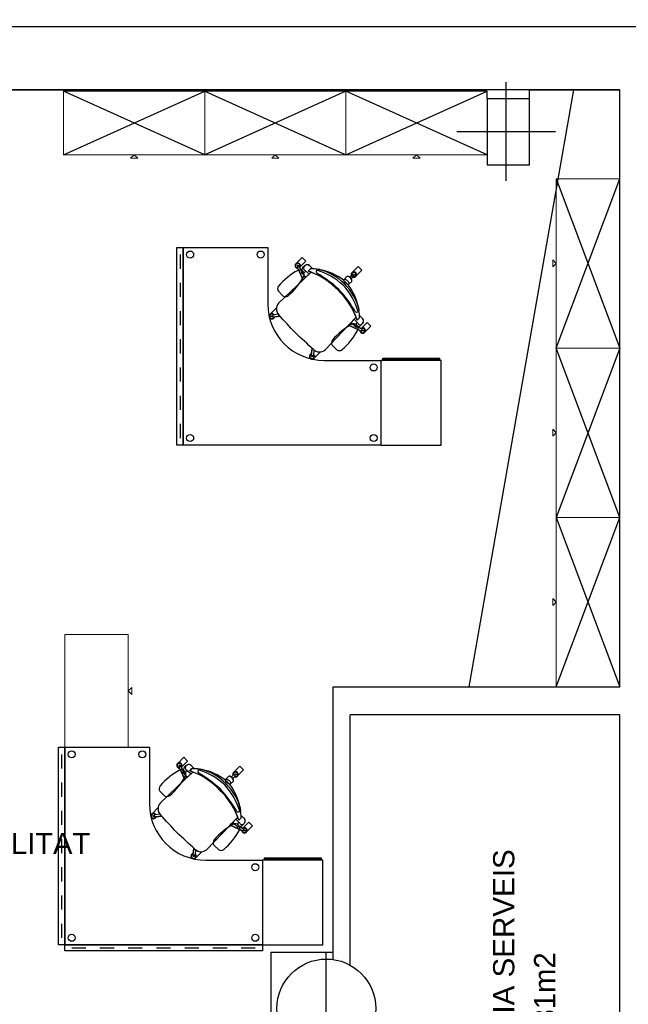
# Model space of a CAD drawing. Header units: metres. Extents: x -1 to 438, y -6 to 53.
# Tile 80 of 149: x 402.52 to 406.83, y 45.8 to 52.78. Entities that reach past the tile are written whole.
import ezdxf

# ---------------------------------------------------------------- set-up
doc = ezdxf.new("R2010")
doc.units = ezdxf.units.M
doc.linetypes.add('CONTINUA', pattern=[0])
for name, color, linetype, lineweight in [('PA MOBLES ACTUAL', 7, 'CONTINUA', 25), ('PA MURS ACTUAL', 7, 'CONTINUA', 25), ('PA TEXT ACTUAL', 7, 'CONTINUA', 25)]:
    doc.layers.add(name, color=color, linetype=linetype, lineweight=lineweight)
doc.styles.add('ARIAL', font='arial.ttf')

msp = doc.modelspace()

# ---------------------------------------------------------------- linework, layer by layer
at = {"layer": 'PA MOBLES ACTUAL', "transparency": 33554687}
for p, q in [((403.8269, 51.8196), (402.8269, 52.2696)), ((402.8269, 51.8196), (403.8269, 52.2696)), ((404.8269, 52.2696), (403.8269, 51.8196)), ((403.8269, 52.2696), (404.8269, 51.8196)), ((405.8269, 51.8196), (404.8269, 52.2696)), ((404.8269, 51.8196), (405.8269, 52.2696)), ((406.3169, 51.6496), (406.7669, 50.4496)), ((406.3169, 50.4496), (406.7669, 51.6496)), ((406.7669, 50.4496), (406.3169, 49.2496)), ((406.7669, 49.2496), (406.3169, 50.4496)), ((406.3169, 49.2496), (406.7669, 48.0496)), ((406.3169, 48.0496), (406.7669, 49.2496))]:
    msp.add_line(p, q, dxfattribs=at)
at = {"layer": 'PA MOBLES ACTUAL', "color": 180, "transparency": 33554687}
for p, q in [((403.6733, 49.7625), (403.6733, 51.1625)), ((403.6733, 51.1625), (404.2733, 51.1625)), ((404.2733, 51.1625), (404.2733, 50.7625)), ((403.6518, 51.1125), (403.6518, 51.0125)), ((404.5234, 50.9337), (404.4834, 51.0217)), ((404.4847, 51.025), (404.4934, 51.0291)), ((404.5134, 50.9946), (404.4969, 51.0281)), ((404.5134, 50.9946), (404.5002, 51.0214)), ((404.5204, 51.0177), (404.5348, 51.0326)), ((404.5348, 51.0326), (404.5204, 51.0177)), ((404.5751, 51.0113), (404.5587, 50.9949)), ((404.5587, 50.9949), (404.5751, 51.0113)), ((404.5587, 50.9949), (404.5751, 51.0113)), ((404.5921, 51.0108), (404.5752, 51.027)), ((404.5921, 51.0108), (404.5752, 51.027)), ((404.8739, 50.9877), (404.9145, 51.0282)), ((404.5803, 50.9874), (404.5234, 50.9337)), ((404.5234, 50.9337), (404.5803, 50.9874)), ((404.5662, 50.9741), (404.5362, 51.0013)), ((404.629, 51.0073), (404.6471, 51.0042)), ((404.629, 51.0073), (404.6471, 51.0042)), ((404.8345, 50.9562), (404.81, 50.9317)), ((404.8531, 50.9519), (404.8706, 50.9689)), ((404.8642, 50.9408), (404.8812, 50.9583)), ((404.8742, 50.9687), (404.881, 50.9619)), ((403.6518, 50.9125), (403.6518, 50.8125)), ((404.5234, 50.9337), (404.3487, 50.7671)), ((404.3487, 50.7671), (404.5234, 50.9337)), ((404.81, 50.9317), (404.8435, 50.8983)), ((404.81, 50.9317), (404.8435, 50.8983)), ((404.8679, 50.9227), (404.8435, 50.8983)), ((404.3807, 50.8196), (404.3482, 50.8521)), ((404.2733, 50.7625), (404.2733, 50.7626)), ((404.916, 50.7353), (404.919, 50.7172)), ((404.916, 50.7353), (404.919, 50.7172)), ((403.6518, 50.7125), (403.6518, 50.6125)), ((404.3027, 50.6721), (404.3017, 50.6787)), ((404.3106, 50.6717), (404.3092, 50.6813)), ((404.3468, 50.6899), (404.3112, 50.6842)), ((404.3599, 50.6753), (404.3133, 50.6695)), ((404.3191, 50.6662), (404.3236, 50.6708)), ((404.3207, 50.6704), (404.3599, 50.6753)), ((404.342, 50.6891), (404.3451, 50.6922)), ((404.8992, 50.6685), (404.8455, 50.6117)), ((404.9231, 50.6633), (404.9066, 50.6469)), ((404.9066, 50.6469), (404.9231, 50.6633)), ((404.9231, 50.6633), (404.9066, 50.6469)), ((404.9226, 50.6804), (404.9388, 50.6635)), ((404.9226, 50.6804), (404.9388, 50.6635)), ((404.8455, 50.6117), (404.6789, 50.4369)), ((404.8455, 50.6117), (404.9334, 50.5716)), ((404.8859, 50.6545), (404.9131, 50.6245)), ((404.9064, 50.6017), (404.9398, 50.5851)), ((404.9064, 50.6017), (404.9331, 50.5884)), ((404.9295, 50.6087), (404.9444, 50.6231)), ((404.9444, 50.6231), (404.9295, 50.6087)), ((404.9366, 50.5909), (404.9772, 50.6314)), ((404.9367, 50.5729), (404.9409, 50.5817)), ((403.6518, 50.5125), (403.6518, 50.4125)), ((404.7628, 50.4375), (404.7303, 50.47)), ((404.578, 50.4073), (404.5825, 50.4119)), ((404.5871, 50.4481), (404.5812, 50.4016)), ((404.5822, 50.409), (404.5871, 50.4481)), ((404.5835, 50.3988), (404.5931, 50.3974)), ((404.5839, 50.3909), (404.5905, 50.39)), ((404.6016, 50.435), (404.596, 50.3995)), ((404.6009, 50.4302), (404.604, 50.4333)), ((403.6518, 50.3125), (403.6518, 50.2125)), ((404.6733, 50.3626), (404.6733, 50.3625)), ((404.6733, 50.3625), (405.0733, 50.3625)), ((405.0733, 50.3625), (405.0733, 49.7625)), ((403.6518, 50.1125), (403.6518, 50.0125)), ((403.6518, 49.9125), (403.6518, 49.8125)), ((405.0733, 49.7625), (403.6733, 49.7625)), ((402.8349, 46.2204), (402.8349, 47.6204)), ((402.8349, 47.6204), (403.4349, 47.6204)), ((403.4349, 47.6204), (403.4349, 47.2204)), ((402.8134, 47.5704), (402.8134, 47.4704)), ((403.685, 47.3916), (403.645, 47.4795)), ((403.6463, 47.4828), (403.6551, 47.487)), ((403.675, 47.4524), (403.6585, 47.4859)), ((403.675, 47.4524), (403.6618, 47.4792)), ((403.6821, 47.4755), (403.6965, 47.4905)), ((403.6965, 47.4905), (403.6821, 47.4755)), ((403.7278, 47.432), (403.6979, 47.4592)), ((403.7367, 47.4692), (403.7203, 47.4527)), ((403.7203, 47.4527), (403.7367, 47.4692)), ((403.7203, 47.4527), (403.7367, 47.4692)), ((403.7537, 47.4687), (403.7368, 47.4849)), ((403.7537, 47.4687), (403.7368, 47.4849)), ((403.7906, 47.4651), (403.8087, 47.4621)), ((403.7906, 47.4651), (403.8087, 47.4621)), ((404.0355, 47.4455), (404.0761, 47.4861)), ((403.685, 47.3916), (403.5103, 47.225)), ((403.5103, 47.225), (403.685, 47.3916)), ((403.7419, 47.4453), (403.685, 47.3916)), ((403.685, 47.3916), (403.7419, 47.4453)), ((403.9961, 47.414), (403.9717, 47.3896)), ((403.9717, 47.3896), (404.0051, 47.3561)), ((403.9717, 47.3896), (404.0051, 47.3561)), ((404.0148, 47.4098), (404.0323, 47.4267)), ((404.0259, 47.3987), (404.0428, 47.4162)), ((404.0358, 47.4266), (404.0427, 47.4197)), ((402.8134, 47.3704), (402.8134, 47.2704)), ((404.0295, 47.3806), (404.0051, 47.3561)), ((403.5423, 47.2775), (403.5098, 47.31)), ((403.4349, 47.2204), (403.4349, 47.2204)), ((404.0776, 47.1932), (404.0807, 47.1751)), ((404.0776, 47.1932), (404.0807, 47.1751)), ((402.8134, 47.1704), (402.8134, 47.0704)), ((403.4643, 47.13), (403.4633, 47.1366)), ((403.4722, 47.1296), (403.4708, 47.1391)), ((403.5084, 47.1477), (403.4729, 47.1421)), ((403.5215, 47.1332), (403.475, 47.1273)), ((403.4807, 47.1241), (403.4852, 47.1286)), ((403.4824, 47.1282), (403.5215, 47.1332)), ((403.5036, 47.147), (403.5067, 47.1501)), ((404.0608, 47.1264), (404.0071, 47.0695)), ((404.0475, 47.1123), (404.0747, 47.0823)), ((404.0847, 47.1212), (404.0683, 47.1047)), ((404.0683, 47.1047), (404.0847, 47.1212)), ((404.0847, 47.1212), (404.0683, 47.1047)), ((404.0842, 47.1382), (404.1004, 47.1213)), ((404.0842, 47.1382), (404.1004, 47.1213)), ((404.0071, 47.0695), (403.8405, 46.8947)), ((404.0071, 47.0695), (404.095, 47.0295)), ((404.068, 47.0595), (404.1014, 47.0429)), ((404.068, 47.0595), (404.0947, 47.0463)), ((404.0911, 47.0665), (404.106, 47.0809)), ((404.106, 47.0809), (404.0911, 47.0665)), ((404.0983, 47.0487), (404.1388, 47.0893)), ((404.0984, 47.0308), (404.1025, 47.0395)), ((402.8134, 46.9704), (402.8134, 46.8704)), ((403.7487, 46.906), (403.7428, 46.8594)), ((403.7438, 46.8668), (403.7487, 46.906)), ((403.7633, 46.8929), (403.7576, 46.8573)), ((403.9244, 46.8954), (403.8919, 46.9279)), ((403.7396, 46.8652), (403.7441, 46.8697)), ((403.7451, 46.8566), (403.7547, 46.8553)), ((403.7455, 46.8487), (403.7521, 46.8478)), ((403.7625, 46.8881), (403.7656, 46.8912)), ((402.8134, 46.7704), (402.8134, 46.6704)), ((403.8349, 46.8204), (403.8349, 46.8204)), ((403.8349, 46.8204), (404.2349, 46.8204)), ((404.2349, 46.8204), (404.2349, 46.2204)), ((402.8134, 46.5704), (402.8134, 46.4704)), ((402.8134, 46.3704), (402.8134, 46.2704)), ((404.2349, 46.2204), (402.8349, 46.2204)), ((402.8849, 46.1989), (402.9849, 46.1989)), ((403.0849, 46.1989), (403.1849, 46.1989)), ((403.2849, 46.1989), (403.3849, 46.1989)), ((403.4849, 46.1989), (403.5849, 46.1989)), ((403.6849, 46.1989), (403.7849, 46.1989)), ((403.8849, 46.1989), (403.9849, 46.1989)), ((404.0849, 46.1989), (404.1849, 46.1989))]:
    msp.add_line(p, q, dxfattribs=at)
at = {"layer": 'PA MOBLES ACTUAL', "color": 180, "linetype": 'CONTINUA', "lineweight": 13, "transparency": 33554687}
for points in [[(402.8269, 51.8196), (403.8269, 51.8196), (403.8269, 52.2696), (402.8269, 52.2696), (402.8269, 51.8196)], [(403.8269, 51.8196), (404.8269, 51.8196), (404.8269, 52.2696), (403.8269, 52.2696), (403.8269, 51.8196)], [(404.8269, 51.8196), (405.8269, 51.8196), (405.8269, 52.2696), (404.8269, 52.2696), (404.8269, 51.8196)], [(403.3269, 51.8196), (403.3019, 51.7946), (403.3519, 51.7946), (403.3269, 51.8196)], [(404.3269, 51.8196), (404.3019, 51.7946), (404.3519, 51.7946), (404.3269, 51.8196)], [(405.3269, 51.8196), (405.3019, 51.7946), (405.3519, 51.7946), (405.3269, 51.8196)], [(406.3169, 50.4496), (406.3169, 51.6496), (406.7669, 51.6496), (406.7669, 50.4496), (406.3169, 50.4496)], [(406.3169, 51.0496), (406.2919, 51.0246), (406.2919, 51.0746), (406.3169, 51.0496)], [(406.3169, 49.2496), (406.3169, 50.4496), (406.7669, 50.4496), (406.7669, 49.2496), (406.3169, 49.2496)], [(406.3169, 49.8496), (406.2919, 49.8246), (406.2919, 49.8746), (406.3169, 49.8496)], [(406.3169, 48.0496), (406.3169, 49.2496), (406.7669, 49.2496), (406.7669, 48.0496), (406.3169, 48.0496)], [(406.3169, 48.6496), (406.2919, 48.6246), (406.2919, 48.6746), (406.3169, 48.6496)], [(403.2849, 48.4204), (403.2849, 47.6204), (402.8349, 47.6204), (402.8349, 48.4204), (403.2849, 48.4204)], [(403.2849, 48.0204), (403.3099, 48.0454), (403.3099, 47.9954), (403.2849, 48.0204)]]:
    msp.add_lwpolyline(points, close=True, dxfattribs=at)
at = {"layer": 'PA MOBLES ACTUAL', "color": 180, "transparency": 33554687}
for points in [[(403.6733, 51.1625), (403.6733, 49.7625), (403.6303, 49.7625), (403.6303, 51.1625), (403.6733, 51.1625)], [(404.8435, 50.8983), (404.8679, 50.9227), (404.8695, 50.9275), (404.8678, 50.9341), (404.8642, 50.9406), (404.8592, 50.9465), (404.853, 50.952), (404.8445, 50.957), (404.8389, 50.9578), (404.8345, 50.9562), (404.81, 50.9317), (404.8435, 50.8983)], [(405.5013, 50.3625), (405.0733, 50.3625), (405.0733, 49.7625), (405.5013, 49.7625), (405.5013, 50.3625)], [(405.4893, 50.3694), (405.089, 50.3694), (405.089, 50.3783), (405.4893, 50.3783), (405.4893, 50.3694)], [(402.8349, 47.6204), (402.8349, 46.2204), (402.7919, 46.2204), (402.7919, 47.6204), (402.8349, 47.6204)], [(404.0051, 47.3561), (404.0295, 47.3806), (404.0311, 47.3853), (404.0294, 47.392), (404.0258, 47.3985), (404.0209, 47.4044), (404.0146, 47.4098), (404.0061, 47.4148), (404.0005, 47.4156), (403.9961, 47.414), (403.9717, 47.3896), (404.0051, 47.3561)], [(404.6509, 46.8273), (404.2506, 46.8273), (404.2506, 46.8362), (404.6509, 46.8362), (404.6509, 46.8273)], [(404.6629, 46.8204), (404.2349, 46.8204), (404.2349, 46.2204), (404.6629, 46.2204), (404.6629, 46.8204)], [(402.8349, 46.2204), (404.2349, 46.2204), (404.2349, 46.1774), (402.8349, 46.1774), (402.8349, 46.2204)]]:
    msp.add_lwpolyline(points, close=True, dxfattribs=at)
for points in [[(404.5026, 51.0249), (404.5432, 51.0654), (404.5171, 51.0915), (404.4765, 51.051)], [(404.5026, 51.0249), (404.5432, 51.0654), (404.5171, 51.0915), (404.4765, 51.051)], [(404.4865, 51.0149), (404.5234, 50.9337), (404.5371, 50.9467), (404.5254, 50.9705), (404.5129, 50.9836)], [(404.9145, 51.0282), (404.9406, 51.0022), (404.9, 50.9616)], [(404.5129, 50.9836), (404.5428, 50.952), (404.5803, 50.9874)], [(404.876, 50.9529), (404.8642, 50.9408), (404.859, 50.9471), (404.8531, 50.9519), (404.8653, 50.9637)], [(404.3345, 50.7319), (404.3335, 50.7329), (404.293, 50.6923)], [(404.3345, 50.7319), (404.3335, 50.7329), (404.293, 50.6923)], [(404.3468, 50.6899), (404.342, 50.6891), (404.3451, 50.6922)], [(404.8992, 50.6685), (404.8455, 50.6117), (404.6789, 50.4369)], [(404.8953, 50.6012), (404.8638, 50.6311), (404.8992, 50.6685)], [(404.9266, 50.5747), (404.8455, 50.6117), (404.8584, 50.6254), (404.8822, 50.6136), (404.8953, 50.6012)], [(404.9366, 50.5909), (404.9772, 50.6314), (405.0033, 50.6053), (404.9627, 50.5648)], [(404.9366, 50.5909), (404.9772, 50.6314), (405.0033, 50.6053), (404.9627, 50.5648)], [(404.9772, 50.6314), (405.0033, 50.6053), (404.9627, 50.5648)], [(404.6016, 50.435), (404.6009, 50.4302), (404.604, 50.4333)], [(404.6437, 50.4227), (404.6446, 50.4218), (404.6041, 50.3812)], [(404.6437, 50.4227), (404.6446, 50.4218), (404.6041, 50.3812)], [(403.6643, 47.4827), (403.7048, 47.5233), (403.6787, 47.5494), (403.6382, 47.5088)], [(403.6643, 47.4827), (403.7048, 47.5233), (403.6787, 47.5494), (403.6382, 47.5088)], [(403.6481, 47.4727), (403.685, 47.3916), (403.6988, 47.4045), (403.687, 47.4283), (403.6746, 47.4414)], [(404.0761, 47.4861), (404.1022, 47.46), (404.0616, 47.4195)], [(403.6746, 47.4414), (403.7044, 47.4099), (403.7419, 47.4453)], [(404.0376, 47.4108), (404.0259, 47.3987), (404.0206, 47.4049), (404.0148, 47.4098), (404.0269, 47.4215)], [(403.4961, 47.1898), (403.4952, 47.1907), (403.4546, 47.1501)], [(403.4961, 47.1898), (403.4952, 47.1907), (403.4546, 47.1501)], [(403.5084, 47.1477), (403.5036, 47.147), (403.5067, 47.1501)], [(404.0608, 47.1264), (404.0071, 47.0695), (403.8405, 46.8947)], [(404.0569, 47.059), (404.0254, 47.0889), (404.0608, 47.1264)], [(404.0882, 47.0326), (404.0071, 47.0695), (404.02, 47.0832), (404.0438, 47.0714), (404.0569, 47.059)], [(404.0983, 47.0487), (404.1388, 47.0893), (404.1649, 47.0632), (404.1243, 47.0226)], [(404.0983, 47.0487), (404.1388, 47.0893), (404.1649, 47.0632), (404.1243, 47.0226)], [(404.1388, 47.0893), (404.1649, 47.0632), (404.1243, 47.0226)], [(403.7633, 46.8929), (403.7625, 46.8881), (403.7656, 46.8912)], [(403.8053, 46.8806), (403.8062, 46.8796), (403.7657, 46.8391)], [(403.8053, 46.8806), (403.8062, 46.8796), (403.7657, 46.8391)]]:
    msp.add_lwpolyline(points, dxfattribs=at)
for centre, radius in [((403.7233, 51.1125), 0.025), ((404.2233, 51.1125), 0.025), ((404.4857, 51.0341), 0.00353), ((404.8831, 50.9708), 0.00353), ((404.3022, 50.6754), 0.00353), ((404.9458, 50.574), 0.00353), ((404.5872, 50.3904), 0.00353), ((405.0233, 50.3125), 0.025), ((403.7233, 49.8125), 0.025), ((405.0233, 49.8125), 0.025), ((402.8849, 47.5704), 0.025), ((403.3849, 47.5704), 0.025), ((403.6474, 47.4919), 0.00353), ((404.0447, 47.4286), 0.00353), ((403.4638, 47.1333), 0.00353), ((404.1075, 47.0318), 0.00353), ((403.7488, 46.8483), 0.00353), ((404.1849, 46.7704), 0.025), ((402.8849, 46.2704), 0.025), ((404.1849, 46.2704), 0.025)]:
    msp.add_circle(centre, radius, dxfattribs=at)
for centre, radius, start, end in [((404.4857, 51.0341), 0.0192, 318.6081, 272.19823), ((404.4857, 51.0341), 0.0192, 118.57358, 272.19823), ((404.4857, 51.0341), 0.0153, 324.77546, 266.03087), ((404.4853, 51.0228), 0.00224, 105.28421, 211.39305), ((404.4947, 51.0273), 0.00224, 19.41328, 125.52212), ((404.4857, 51.0341), 0.0192, 318.6081, 331.42642), ((404.5354, 51.0004), 0.0229, 130.70915, 191.55285), ((404.5374, 51), 0.0245, 133.88824, 192.58665), ((404.5529, 51.0145), 0.0256, 29.26132, 197.16584), ((404.5529, 51.0145), 0.0256, 29.26132, 135), ((404.5727, 50.6179), 0.3935, 81.78173, 89.65695), ((404.5727, 50.6179), 0.3935, 87.1772, 89.65695), ((404.5727, 50.6179), 0.3935, 87.1772, 89.65695), ((404.5727, 50.6179), 0.3935, 81.78173, 87.1772), ((404.7325, 50.557), 0.5072, 118.99231, 139.02407), ((404.0855, 51.2039), 0.5072, 310.97593, 331.00769), ((404.4995, 50.9709), 0.0323, 336.58753, 113.41247), ((404.5181, 50.9889), 0.00743, 128.73115, 225.54404), ((404.5181, 50.9889), 0.00743, 128.73115, 225.54404), ((404.5181, 50.9889), 0.00743, 129.55947, 225.54404), ((404.5255, 50.9993), 0.0129, 201.33899, 253.68032), ((404.526, 51.0106), 0.024, 260.06113, 317.67686), ((404.5382, 51.0121), 0.0109, 207.78738, 259.86355), ((404.4098, 50.528), 0.4901, 42.52326, 72.31481), ((404.4098, 50.528), 0.4901, 69.64, 72.31481), ((404.4098, 50.528), 0.4901, 69.64, 72.31481), ((404.4098, 50.528), 0.4901, 42.52326, 69.64), ((404.4098, 50.528), 0.4901, 42.52326, 69.64), ((404.6338, 50.9911), 0.0169, 87.83149, 216.70013), ((404.6338, 50.9911), 0.0169, 139.32359, 216.70013), ((404.1882, 50.2337), 0.8633, 47.00619, 59.96389), ((404.1882, 50.2337), 0.8633, 47.00619, 59.96389), ((404.4806, 50.5404), 0.4826, 47.39034, 73.08418), ((404.4806, 50.5404), 0.4826, 47.39034, 73.08418), ((404.5449, 50.6403), 0.3784, 44.23095, 76.30812), ((404.5727, 50.6179), 0.3935, 52.90729, 79.10633), ((404.5727, 50.6179), 0.3935, 52.90729, 79.10633), ((404.8831, 50.9708), 0.0192, 248.20493, 201.79507), ((404.8831, 50.9708), 0.0192, 118.57358, 201.79507), ((404.8831, 50.9708), 0.0153, 254.3723, 195.6277), ((404.8724, 50.9675), 0.00224, 34.88104, 140.98988), ((404.8831, 50.9708), 0.0192, 248.24027, 331.42642), ((404.8798, 50.9601), 0.00224, 309.01012, 55.11896), ((404.3725, 50.87), 0.0301, 139.4027, 216.3501), ((404.4522, 50.5689), 0.4826, 16.91582, 42.60966), ((404.4522, 50.5689), 0.4826, 16.91582, 42.60966), ((404.5521, 50.6332), 0.3784, 13.69188, 45.76905), ((404.5296, 50.661), 0.3935, 10.89367, 37.09271), ((404.5296, 50.661), 0.3935, 10.89367, 37.09271), ((404.3985, 50.8439), 0.0301, 233.6499, 310.5973), ((404.4397, 50.498), 0.4901, 17.68519, 47.47674), ((404.4397, 50.498), 0.4901, 20.36, 47.47674), ((404.4397, 50.498), 0.4901, 20.36, 47.47674), ((404.1455, 50.2765), 0.8633, 30.03611, 42.99381), ((404.1455, 50.2765), 0.8633, 30.03611, 42.99381), ((404.6733, 50.7626), 0.4, 180, 270), ((404.3966, 50.7273), 0.0623, 140.31677, 222.77955), ((404.3966, 50.7273), 0.0623, 140.31677, 222.77955), ((404.3966, 50.7273), 0.0623, 175.7669, 214.24006), ((404.3022, 50.6754), 0.0192, 31.30484, 344.89497), ((404.3022, 50.6754), 0.0192, 118.57358, 344.89497), ((404.3022, 50.6754), 0.0153, 37.4722, 338.72761), ((404.3113, 50.682), 0.00224, 92.11002, 198.21886), ((404.3128, 50.6716), 0.00224, 177.98095, 284.08979), ((404.3966, 50.7273), 0.0623, 216.91749, 223.2021), ((385.0572, 32.6988), 26.3771, 42.61341, 42.99132), ((385.0572, 32.6988), 26.3771, 42.61341, 42.99132), ((385.0572, 32.6988), 26.3771, 42.96265, 42.99033), ((404.9029, 50.7221), 0.0169, 233.29987, 2.16851), ((404.9029, 50.7221), 0.0169, 233.29987, 310.67641), ((404.4397, 50.498), 0.4901, 17.68519, 20.36), ((404.4397, 50.498), 0.4901, 17.68519, 20.36), ((404.9263, 50.6412), 0.0256, 252.83416, 60.73868), ((404.5296, 50.661), 0.3935, 0.34305, 8.21827), ((404.5296, 50.661), 0.3935, 0.34305, 8.21827), ((404.5296, 50.661), 0.3935, 0.34305, 2.8228), ((404.9263, 50.6412), 0.0256, 315, 60.73868), ((405.1146, 50.1749), 0.5072, 118.99231, 139.02407), ((404.8816, 50.5888), 0.0323, 336.58753, 113.41247), ((404.9006, 50.6064), 0.00743, 224.45596, 321.26885), ((404.9006, 50.6064), 0.00743, 224.45596, 320.44053), ((404.9006, 50.6064), 0.00743, 224.45596, 321.26885), ((404.9223, 50.6142), 0.024, 132.32314, 189.93887), ((404.9111, 50.6137), 0.0129, 196.31968, 248.66101), ((404.9118, 50.6257), 0.0245, 257.41335, 316.11176), ((404.9121, 50.6236), 0.0229, 258.44715, 319.29085), ((404.9238, 50.6264), 0.0109, 190.13645, 242.21262), ((404.9458, 50.574), 0.0192, 177.80177, 131.3919), ((404.9458, 50.574), 0.0192, 331.42642, 118.57358), ((386.6105, 31.1454), 26.3771, 47.00868, 47.38659), ((386.6105, 31.1454), 26.3771, 47.00868, 47.38659), ((404.4676, 50.8218), 0.5072, 310.97593, 331.00769), ((404.9458, 50.574), 0.0192, 177.80177, 331.42642), ((404.9458, 50.574), 0.0153, 183.96913, 125.22454), ((404.9458, 50.574), 0.0192, 118.57358, 131.3919), ((404.9346, 50.5735), 0.00224, 238.60695, 344.71579), ((404.9391, 50.583), 0.00224, 324.47788, 70.58672), ((404.7546, 50.4878), 0.0301, 139.4027, 216.3501), ((404.5872, 50.3904), 0.0192, 105.10503, 58.69516), ((404.5872, 50.3904), 0.0192, 105.10503, 331.42642), ((404.5872, 50.3904), 0.0153, 111.27239, 52.5278), ((404.5834, 50.401), 0.00224, 165.91021, 272.01905), ((386.6105, 31.1454), 26.3771, 47.00967, 47.03735), ((404.5938, 50.3996), 0.00224, 251.78114, 357.88998), ((404.6391, 50.4849), 0.0623, 226.7979, 233.08251), ((404.6391, 50.4849), 0.0623, 227.22045, 309.68323), ((404.6391, 50.4849), 0.0623, 227.22045, 309.68323), ((404.6391, 50.4849), 0.0623, 235.75994, 274.2331), ((404.7806, 50.4618), 0.0301, 233.6499, 310.5973), ((403.8941, 47.0148), 0.5072, 118.99231, 139.02407), ((403.6474, 47.4919), 0.0192, 318.6081, 272.19823), ((403.6474, 47.4919), 0.0192, 118.57358, 272.19823), ((403.6474, 47.4919), 0.0153, 324.77546, 266.03087), ((403.6469, 47.4807), 0.00224, 105.28421, 211.39305), ((403.6611, 47.4288), 0.0323, 336.58753, 113.41247), ((403.6564, 47.4852), 0.00224, 19.41328, 125.52212), ((403.6474, 47.4919), 0.0192, 318.6081, 331.42642), ((403.6798, 47.4467), 0.00743, 128.73115, 225.54404), ((403.6798, 47.4467), 0.00743, 128.73115, 225.54404), ((403.6798, 47.4467), 0.00743, 129.55947, 225.54404), ((403.697, 47.4582), 0.0229, 130.70915, 191.55285), ((403.6991, 47.4579), 0.0245, 133.88824, 192.58665), ((403.6871, 47.4571), 0.0129, 201.33899, 253.68032), ((403.6876, 47.4684), 0.024, 260.06113, 317.67686), ((403.7145, 47.4724), 0.0256, 29.26132, 197.16584), ((403.6998, 47.4699), 0.0109, 207.78738, 259.86355), ((403.7145, 47.4724), 0.0256, 29.26132, 135), ((403.5714, 46.9858), 0.4901, 42.52326, 72.31481), ((403.5714, 46.9858), 0.4901, 69.64, 72.31481), ((403.5714, 46.9858), 0.4901, 69.64, 72.31481), ((403.7344, 47.0757), 0.3935, 81.78173, 89.65695), ((403.7344, 47.0757), 0.3935, 87.1772, 89.65695), ((403.7344, 47.0757), 0.3935, 87.1772, 89.65695), ((403.7344, 47.0757), 0.3935, 81.78173, 87.1772), ((403.7955, 47.449), 0.0169, 87.83149, 216.70013), ((403.7955, 47.449), 0.0169, 139.32359, 216.70013), ((403.6423, 46.9983), 0.4826, 47.39034, 73.08418), ((403.6423, 46.9983), 0.4826, 47.39034, 73.08418), ((403.7065, 47.0982), 0.3784, 44.23095, 76.30812), ((403.7344, 47.0757), 0.3935, 52.90729, 79.10633), ((403.7344, 47.0757), 0.3935, 52.90729, 79.10633), ((403.2472, 47.6618), 0.5072, 310.97593, 331.00769), ((403.5714, 46.9858), 0.4901, 42.52326, 69.64), ((403.5714, 46.9858), 0.4901, 42.52326, 69.64), ((403.3498, 46.6916), 0.8633, 47.00619, 59.96389), ((403.3498, 46.6916), 0.8633, 47.00619, 59.96389), ((404.0447, 47.4286), 0.0192, 248.20493, 201.79507), ((404.0447, 47.4286), 0.0192, 118.57358, 201.79507), ((404.0447, 47.4286), 0.0153, 254.3723, 195.6277), ((404.034, 47.4253), 0.00224, 34.88104, 140.98988), ((404.0447, 47.4286), 0.0192, 248.24027, 331.42642), ((404.0414, 47.4179), 0.00224, 309.01012, 55.11896), ((403.5341, 47.3278), 0.0301, 139.4027, 216.3501), ((403.6013, 46.9559), 0.4901, 17.68519, 47.47674), ((403.6013, 46.9559), 0.4901, 20.36, 47.47674), ((403.6013, 46.9559), 0.4901, 20.36, 47.47674), ((403.3071, 46.7343), 0.8633, 30.03611, 42.99381), ((403.3071, 46.7343), 0.8633, 30.03611, 42.99381), ((403.6138, 47.0267), 0.4826, 16.91582, 42.60966), ((403.6138, 47.0267), 0.4826, 16.91582, 42.60966), ((403.7137, 47.091), 0.3784, 13.69188, 45.76905), ((403.6912, 47.1188), 0.3935, 10.89367, 37.09271), ((403.6912, 47.1188), 0.3935, 10.89367, 37.09271), ((403.5601, 47.3017), 0.0301, 233.6499, 310.5973), ((403.8349, 47.2204), 0.4, 180, 270), ((403.5583, 47.1852), 0.0623, 140.31677, 222.77955), ((403.5583, 47.1852), 0.0623, 140.31677, 222.77955), ((403.5583, 47.1852), 0.0623, 175.7669, 214.24006), ((404.0645, 47.1799), 0.0169, 233.29987, 2.16851), ((403.6912, 47.1188), 0.3935, 0.34305, 8.21827), ((403.6912, 47.1188), 0.3935, 0.34305, 8.21827), ((403.4638, 47.1333), 0.0192, 31.30484, 344.89497), ((403.4638, 47.1333), 0.0192, 118.57358, 344.89497), ((403.4638, 47.1333), 0.0153, 37.4722, 338.72761), ((403.4729, 47.1398), 0.00224, 92.11002, 198.21886), ((403.4744, 47.1295), 0.00224, 177.98095, 284.08979), ((403.5583, 47.1852), 0.0623, 216.91749, 223.2021), ((384.2188, 29.1566), 26.3771, 42.61341, 42.99132), ((384.2188, 29.1566), 26.3771, 42.61341, 42.99132), ((384.2188, 29.1566), 26.3771, 42.96265, 42.99033), ((404.0645, 47.1799), 0.0169, 233.29987, 310.67641), ((403.6013, 46.9559), 0.4901, 17.68519, 20.36), ((403.6013, 46.9559), 0.4901, 17.68519, 20.36), ((404.0879, 47.099), 0.0256, 252.83416, 60.73868), ((403.6912, 47.1188), 0.3935, 0.34305, 2.8228), ((404.0879, 47.099), 0.0256, 315, 60.73868), ((404.2762, 46.6327), 0.5072, 118.99231, 139.02407), ((403.6293, 47.2797), 0.5072, 310.97593, 331.00769), ((404.0432, 47.0467), 0.0323, 336.58753, 113.41247), ((404.0623, 47.0642), 0.00743, 224.45596, 321.26885), ((404.0623, 47.0642), 0.00743, 224.45596, 321.26885), ((404.0623, 47.0642), 0.00743, 224.45596, 320.44053), ((404.084, 47.0721), 0.024, 132.32314, 189.93887), ((404.0727, 47.0715), 0.0129, 196.31968, 248.66101), ((404.0734, 47.0835), 0.0245, 257.41335, 316.11176), ((404.0737, 47.0814), 0.0229, 258.44715, 319.29085), ((404.0855, 47.0843), 0.0109, 190.13645, 242.21262), ((404.1075, 47.0318), 0.0192, 177.80177, 131.3919), ((404.1075, 47.0318), 0.0192, 177.80177, 331.42642), ((404.1075, 47.0318), 0.0153, 183.96913, 125.22454), ((404.1075, 47.0318), 0.0192, 118.57358, 131.3919), ((404.1075, 47.0318), 0.0192, 331.42642, 118.57358), ((404.1007, 47.0408), 0.00224, 324.47788, 70.58672), ((385.7722, 27.6033), 26.3771, 47.00868, 47.38659), ((385.7722, 27.6033), 26.3771, 47.00868, 47.38659), ((403.9162, 46.9457), 0.0301, 139.4027, 216.3501), ((404.0962, 47.0314), 0.00224, 238.60695, 344.71579), ((385.7722, 27.6033), 26.3771, 47.00967, 47.03735), ((403.8007, 46.9427), 0.0623, 226.7979, 233.08251), ((403.8007, 46.9427), 0.0623, 227.22045, 309.68323), ((403.8007, 46.9427), 0.0623, 227.22045, 309.68323), ((403.9423, 46.9196), 0.0301, 233.6499, 310.5973), ((403.7488, 46.8483), 0.0192, 105.10503, 58.69516), ((403.7488, 46.8483), 0.0192, 105.10503, 331.42642), ((403.7488, 46.8483), 0.0153, 111.27239, 52.5278), ((403.745, 46.8589), 0.00224, 165.91021, 272.01905), ((403.7554, 46.8574), 0.00224, 251.78114, 357.88998), ((403.8007, 46.9427), 0.0623, 235.75994, 274.2331)]:
    msp.add_arc(centre, radius, start, end, dxfattribs=at)
for centre, major_axis, start_param, end_param in [((404.8513, 50.9394), (0.0168, -0.0168), 0, 3.141593), ((404.0129, 47.3972), (-0.0168, 0.0168), 3.141593, 6.283185)]:
    msp.add_ellipse(centre, major_axis=major_axis, ratio=0.457927, start_param=start_param, end_param=end_param, dxfattribs=at)
for centre, major_axis in [((404.8307, 50.9188), (0.0168, -0.0168)), ((403.9924, 47.3767), (-0.0168, 0.0168))]:
    msp.add_ellipse(centre, major_axis=major_axis, ratio=0.457927, dxfattribs=at)
at = {"layer": 'PA MURS ACTUAL', "transparency": 33554687}
for p, q in [((394.1269, 52.2796), (405.8269, 52.2796)), ((406.7669, 52.2796), (394.1269, 52.2796)), ((405.8269, 52.2196), (405.8269, 52.2696)), ((406.1269, 52.2196), (406.1269, 52.2796)), ((406.1269, 52.2796), (406.7669, 52.2796)), ((406.7669, 48.0496), (406.7669, 52.2796)), ((405.8269, 52.2196), (406.1269, 52.2196)), ((405.8269, 52.2196), (405.8269, 51.7496)), ((406.1269, 51.7496), (406.1269, 52.2196)), ((405.8269, 51.7496), (406.1269, 51.7496)), ((404.7369, 48.0496), (406.7669, 48.0496)), ((404.7369, 46.1162), (404.7369, 48.0496)), ((404.8569, 46.0762), (404.8569, 47.8496)), ((406.7669, 47.8496), (404.8569, 47.8496)), ((406.7669, 43.7196), (406.7669, 47.8496))]:
    msp.add_line(p, q, dxfattribs=at)
at = {"layer": 'PA MURS ACTUAL', "color": 180, "linetype": 'CONTINUA', "transparency": 33554687}
for p, q in [((405.6992, 48.0496), (406.4415, 52.2796)), ((405.9622, 51.6342), (405.9622, 52.3342)), ((405.6122, 51.9842), (406.3122, 51.9842)), ((404.6881, 45.3696), (404.6881, 46.1696))]:
    msp.add_line(p, q, dxfattribs=at)
at = {"layer": 'PA MURS ACTUAL', "color": 180, "transparency": 33554687}
for p, q in [((404.2969, 46.1696), (404.7369, 46.1696)), ((404.2969, 45.3696), (404.2969, 46.1696))]:
    msp.add_line(p, q, dxfattribs=at)
at = {"layer": 'PA MURS ACTUAL', "transparency": 33554687}
msp.add_lwpolyline([(394.0269, 52.7286), (413.96, 52.7286), (413.96, 52.7771), (432.567, 52.7771)], dxfattribs=at)
msp.add_circle((404.6881, 45.7696), 0.35, dxfattribs=at)

# ---------------------------------------------------------------- texts
at = {"layer": 'PA MOBLES ACTUAL', "transparency": 33554687, "insert": (406.0217, 45.9604), "char_height": 0.15, "width": 1.95251, "attachment_point": 8, "rotation": 90, "style": 'ARIAL'}
msp.add_mtext('\\W1.00;GALERIA SERVEIS', dxfattribs=at)
at = {"layer": 'PA TEXT ACTUAL', "linetype": 'CONTINUA', "transparency": 33554687, "insert": (400.6516, 47.0135), "char_height": 0.15, "width": 4.865262, "attachment_point": 2, "line_spacing_factor": 1.024096, "style": 'ARIAL'}
msp.add_mtext("\\A1;{\\fArial|i0|b0;\\H0.150000;\\W0.984864;\\C180;SECCIÓ D'ANÀLISI I CONTROL DE LA QUALITAT }\\P{\\fArial|i0|b0;\\H0.150000;\\W0.984864;\\C180;DE LA INFORMACIÓ}\\P", dxfattribs=at)
at = {"layer": 'PA TEXT ACTUAL', "linetype": 'CONTINUA', "transparency": 33554687, "insert": (406.3113, 45.8216), "char_height": 0.15, "width": 0.776431, "attachment_point": 8, "rotation": 90, "style": 'ARIAL'}
msp.add_mtext('\\W0.99;7.81m2', dxfattribs=at)

doc.saveas('drawing.dxf')
